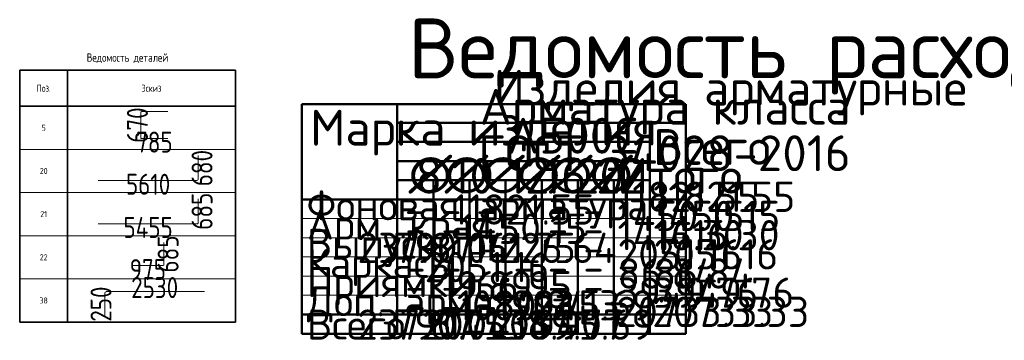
# Model space of a CAD drawing. Header units: millimetres. Extents: x -3725 to 93325, y -74170 to 82591.
# Tile 126 of 133: x 68411 to 76628, y 79917 to 82591. Entities that reach past the tile are written whole.
import ezdxf

# ---------------------------------------------------------------- set-up
doc = ezdxf.new("R2010")
doc.units = ezdxf.units.MM
doc.layers.add('Standard', color=7, linetype='Continuous', lineweight=25)
doc.layers.add('Экспликация_ описание', color=7, linetype='Continuous', lineweight=13)
doc.styles.add('ISOCPEUR', font='ISOCPEUR')

msp = doc.modelspace()

# ---------------------------------------------------------------- linework, layer by layer
at = {"layer": 'Standard', "color": 7, "linetype": 'Continuous', "lineweight": 35, "transparency": 33554687}
for p, q in [((68410.9, 82169), (70210.9, 82169)), ((68410.9, 81869), (68410.9, 82169)), ((68410.9, 82169), (68410.9, 81509)), ((68810.9, 81869), (68810.9, 82169)), ((68810.9, 82169), (68810.9, 81509)), ((70210.9, 81869), (70210.9, 82169)), ((70210.9, 82169), (70210.9, 81509)), ((70210.9, 81869), (68410.9, 81869)), ((68410.9, 81809), (68410.9, 81149)), ((68810.9, 81809), (68810.9, 81149)), ((70210.9, 81809), (70210.9, 81149)), ((68410.9, 81449), (68410.9, 80789)), ((68810.9, 81449), (68810.9, 80789)), ((70210.9, 81449), (70210.9, 80789)), ((68410.9, 81089), (68410.9, 80429)), ((68810.9, 81089), (68810.9, 80429)), ((70210.9, 81089), (70210.9, 80429)), ((68410.9, 80729), (68410.9, 80069)), ((68810.9, 80729), (68810.9, 80069)), ((70210.9, 80729), (70210.9, 80069)), ((68410.9, 80069), (70210.9, 80069))]:
    msp.add_line(p, q, dxfattribs=at)
at = {"layer": 'Standard', "color": 11, "linetype": 'Continuous', "lineweight": 18, "true_color": 0xff8c8c, "transparency": 33554687}
for p, q in [((69422.8, 81603.6), (69422.8, 81819.2)), ((69427.3, 81823.7), (69647.3, 81823.7)), ((69647.3, 81599.1), (69427.3, 81599.1)), ((69900.5, 81097.4), (69900.5, 80894.7)), ((69894.3, 80888.6), (69065, 80888.6)), ((69614.6, 80731.3), (69614.6, 80548.1)), ((69607.9, 80541.4), (69346, 80541.4))]:
    msp.add_line(p, q, dxfattribs=at)
at = {"layer": 'Standard', "color": 7, "linetype": 'Continuous', "lineweight": 13, "transparency": 33554687}
for p, q in [((68410.9, 81509), (70210.9, 81509)), ((68410.9, 81149), (70210.9, 81149)), ((68410.9, 80789), (70210.9, 80789)), ((68410.9, 80429), (70210.9, 80429)), ((68410.9, 80069), (70210.9, 80069))]:
    msp.add_line(p, q, dxfattribs=at)
at = {"layer": 'Standard', "color": 33, "linetype": 'Continuous', "lineweight": 18, "true_color": 0xf0a546, "transparency": 33554687}
for p, q in [((69900.5, 81457.4), (69900.5, 81260.5)), ((69888.5, 81248.6), (69065, 81248.6)), ((69121.5, 80114.5), (69121.5, 80310.1)), ((69133.8, 80322.4), (69953.2, 80322.4))]:
    msp.add_line(p, q, dxfattribs=at)
at = {"layer": 'Standard', "color": 11, "linetype": 'Continuous', "lineweight": 18, "true_color": 0xff8c8c, "transparency": 33554687}
for centre, radius, start, end in [((69427.3, 81819.2), 4.48, 90, 180), ((69427.3, 81603.6), 4.48, 180, 270), ((69894.3, 80894.7), 6.13, 270, 0), ((69607.9, 80548.1), 6.7, 270, 0)]:
    msp.add_arc(centre, radius, start, end, dxfattribs=at)
at = {"layer": 'Standard', "color": 33, "linetype": 'Continuous', "lineweight": 18, "true_color": 0xf0a546, "transparency": 33554687}
for centre, radius, start, end in [((69888.5, 81260.5), 11.9, 270, 0), ((69133.8, 80310.1), 12.2, 90, 180)]:
    msp.add_arc(centre, radius, start, end, dxfattribs=at)
at = {"layer": 'Экспликация_ описание', "color": 7, "linetype": 'Continuous', "lineweight": 50, "transparency": 33554687}
for p, q in [((70764.8, 81887.5), (73971.2, 81887.5)), ((70764.8, 81886.6), (70764.8, 79971.9)), ((71562.2, 81887.5), (71562.2, 81729.3)), ((71562.2, 81887.5), (71562.2, 81089.3)), ((73971.2, 81886.6), (73971.2, 79971.9)), ((71559.5, 81731.9), (73669.4, 81731.9)), ((71559.5, 81731.9), (73965.9, 81731.9)), ((71562.2, 81734.6), (71562.2, 81569.3)), ((73665.9, 81731.9), (73965.9, 81731.9)), ((73668.5, 81734.6), (73668.5, 81089.3)), ((71559.5, 81571.9), (73669.4, 81571.9)), ((71559.5, 81251.9), (72165.2, 81251.9)), ((71562.2, 81254.6), (71562.2, 81089.3)), ((71857.1, 81251.9), (71864.1, 81251.9)), ((71860.6, 81251.9), (71864.1, 81251.9)), ((71863.2, 81254.6), (71863.2, 81089.3)), ((71863.2, 81254.6), (71863.2, 81089.3)), ((72158.1, 81251.9), (72462.7, 81251.9)), ((72164.3, 81254.6), (72164.3, 81089.3)), ((72459.2, 81251.9), (72466.2, 81251.9)), ((72462.7, 81251.9), (72466.2, 81251.9)), ((72462.7, 81251.9), (73068.4, 81251.9)), ((72465.4, 81254.6), (72465.4, 81089.3)), ((72465.4, 81254.6), (72465.4, 81089.3)), ((72767.3, 81251.9), (72767.3, 81086.6)), ((73064.8, 81251.9), (73369.4, 81251.9)), ((73067.5, 81254.6), (73067.5, 81089.3)), ((73365.9, 81251.9), (73670.5, 81251.9)), ((73368.5, 81254.6), (73368.5, 81089.3)), ((73666.9, 81251.9), (73369.4, 81251.9)), ((71564.8, 81091.9), (70764.8, 81091.9)), ((71559.5, 81091.9), (72164.3, 81091.9)), ((71559.5, 81091.9), (72165.2, 81091.9)), ((71562.2, 81094.6), (71562.2, 79971.9)), ((71562.2, 81092.8), (71562.2, 79971.9)), ((71857.1, 81091.9), (71863.2, 81091.9)), ((71857.1, 81091.9), (71864.1, 81091.9)), ((71860.6, 81091.9), (71863.2, 81091.9)), ((71860.6, 81091.9), (71864.1, 81091.9)), ((71863.2, 81094.6), (71863.2, 79971.9)), ((71863.2, 81094.6), (71863.2, 79971.9)), ((72158.1, 81091.9), (72461.8, 81091.9)), ((72158.1, 81091.9), (72462.7, 81091.9)), ((72161.7, 81091.9), (72160.8, 81091.9)), ((72164.3, 81094.6), (72164.3, 79971.9)), ((72459.2, 81091.9), (72465.4, 81091.9)), ((72459.2, 81091.9), (72466.2, 81091.9)), ((72462.7, 81091.9), (72465.4, 81091.9)), ((72462.7, 81091.9), (73067.5, 81091.9)), ((72462.7, 81091.9), (72466.2, 81091.9)), ((72462.7, 81091.9), (73068.4, 81091.9)), ((72465.4, 81094.6), (72465.4, 79971.9)), ((72465.4, 81094.6), (72465.4, 79971.9)), ((72767.3, 81091.9), (72767.3, 79969.3)), ((73064.8, 81091.9), (73368.5, 81091.9)), ((73064.8, 81091.9), (73369.4, 81091.9)), ((73067.5, 81094.6), (73067.5, 79971.9)), ((73365.9, 81091.9), (73668.5, 81091.9)), ((73368.5, 81094.6), (73368.5, 79971.9)), ((73665.9, 81091.9), (73968.5, 81091.9)), ((73665.9, 81091.9), (73965.9, 81091.9)), ((73668.5, 81094.6), (73668.5, 79971.9)), ((70764.8, 80131.9), (73971.2, 80131.9)), ((70764.8, 79971.9), (73971.2, 79971.9))]:
    msp.add_line(p, q, dxfattribs=at)
at = {"layer": 'Экспликация_ описание', "color": 7, "linetype": 'Continuous', "lineweight": 35, "transparency": 33554687}
for p, q in [((73668.5, 81734.6), (73668.5, 81569.3)), ((71863.2, 81254.6), (71863.2, 81089.3)), ((71863.2, 81254.6), (71863.2, 81089.3)), ((72164.3, 81254.6), (72164.3, 81089.3)), ((72465.4, 81254.6), (72465.4, 81089.3)), ((72465.4, 81254.6), (72465.4, 81089.3)), ((72767.3, 81251.9), (72767.3, 81086.6)), ((73067.5, 81254.6), (73067.5, 81089.3)), ((73368.5, 81254.6), (73368.5, 81089.3)), ((73368.5, 81254.6), (73368.5, 81089.3)), ((71564.8, 81091.9), (70764.8, 81091.9))]:
    msp.add_line(p, q, dxfattribs=at)
at = {"layer": 'Экспликация_ описание', "color": 7, "linetype": 'Continuous', "lineweight": 13, "transparency": 33554687}
for p, q in [((70764.8, 80931.9), (73971.2, 80931.9)), ((70764.8, 80771.9), (73971.2, 80771.9)), ((70764.8, 80611.9), (73971.2, 80611.9)), ((70764.8, 80451.9), (73971.2, 80451.9)), ((70764.8, 80291.9), (73971.2, 80291.9))]:
    msp.add_line(p, q, dxfattribs=at)
at = {"layer": 'Экспликация_ описание', "color": 7, "linetype": 'Continuous', "lineweight": 50, "transparency": 33554687}
for points in [[(71562.2, 81571.9), (71562.2, 81411.9), (73668.5, 81411.9), (73668.5, 81571.9), (71562.2, 81571.9)], [(71562.2, 81411.9), (71562.2, 81251.9), (73668.5, 81251.9), (73668.5, 81411.9), (71562.2, 81411.9)], [(72161.7, 81251.9), (72161.7, 81251.9)], [(72161.7, 81091.9), (72161.7, 81091.9)]]:
    msp.add_lwpolyline(points, close=True, dxfattribs=at)

# ---------------------------------------------------------------- texts
at = {"layer": 'Standard', "color": 7, "linetype": 'Continuous', "lineweight": 35, "transparency": 33554687, "style": 'ISOCPEUR'}
for s, insert, char_height, width, attachment_point in [('\\A1;{\\fISOCPEUR|i0|b0;\\H70.000000;\\W0.800000;\\C7;Ведомость деталей}\\P', (69310.9, 82229), 70, 721.956, 8), ('\\A1;{\\fISOCPEUR|i0|b0;\\H60.000000;\\W0.800000;\\C7;Поз.}\\P', (68610.9, 82019), 60, 139.789, 5), ('\\A1;{\\fISOCPEUR|i0|b0;\\H60.000000;\\W0.800000;\\C7;Эскиз}\\P', (69510.9, 82019), 60, 188.285, 5), ('\\A1;{\\fISOCPEUR|i0|b0;\\H50.000000;\\W0.800000;\\C7;5}\\P', (68610.9, 81689), 50, 43.556, 5), ('\\A1;{\\fISOCPEUR|i0|b0;\\H50.000000;\\W0.800000;\\C7;20}\\P', (68610.9, 81329), 50, 73.5, 5), ('\\A1;{\\fISOCPEUR|i0|b0;\\H50.000000;\\W0.800000;\\C7;21}\\P', (68610.9, 80969), 50, 63, 5), ('\\A1;{\\fISOCPEUR|i0|b0;\\H50.000000;\\W0.800000;\\C7;22}\\P', (68610.9, 80609), 50, 73.5, 5), ('\\A1;{\\fISOCPEUR|i0|b0;\\H50.000000;\\W0.800000;\\C7;38}\\P', (68610.9, 80249), 50, 73.5, 5)]:
    msp.add_mtext(s, dxfattribs=dict(at, insert=insert, char_height=char_height, width=width, attachment_point=attachment_point))
at = {"layer": 'Standard', "color": 7, "linetype": 'Continuous', "lineweight": 25, "transparency": 33554687, "char_height": 175, "width": 357.913, "attachment_point": 5, "rotation": 90, "style": 'ISOCPEUR'}
for s, insert in [('\\A1;{\\fISOCPEUR|i0|b0;\\H175.000000;\\W0.800000;\\C7;670}\\P', (69393.4, 81711.4)), ('\\A1;{\\fISOCPEUR|i0|b0;\\H175.000000;\\W0.800000;\\C7;680}\\P', (69932.8, 81353)), ('\\A1;{\\fISOCPEUR|i0|b0;\\H175.000000;\\W0.800000;\\C7;685}\\P', (69932.8, 80993)), ('\\A1;{\\fISOCPEUR|i0|b0;\\H175.000000;\\W0.800000;\\C7;685}\\P', (69649.7, 80636.4)), ('\\A1;{\\fISOCPEUR|i0|b0;\\H175.000000;\\W0.800000;\\C7;250}\\P', (69089.4, 80218.4))]:
    msp.add_mtext(s, dxfattribs=dict(at, insert=insert))
at = {"layer": 'Standard', "color": 7, "linetype": 'Continuous', "lineweight": 25, "transparency": 33554687, "style": 'ISOCPEUR'}
for s, insert, char_height, width, attachment_point in [('\\A1;{\\fISOCPEUR|i0|b0;\\H175.000000;\\W0.800000;\\C7;785}\\P', (69535, 81569.8), 175, 357.913, 5), ('\\A1;{\\fISOCPEUR|i0|b0;\\H175.000000;\\W0.800000;\\C7;5610}\\P', (69482.7, 81218.1), 175, 424.667, 5), ('\\A1;{\\fISOCPEUR|i0|b0;\\H250.000000;\\W1.000000;\\C7;Фоновая арматура}\\P', (70805.5, 81007.8), 250, 3147.967, 4), ('\\A1;{\\fISOCPEUR|i0|b0;\\H175.000000;\\W0.800000;\\C7;5455}\\P', (69482.7, 80858.1), 175, 471.484, 5), ('\\A1;{\\fISOCPEUR|i0|b0;\\H250.000000;\\W1.000000;\\C7;Арм. края}\\P', (70808.1, 80847.8), 250, 1671.094, 4), ('\\A1;{\\fISOCPEUR|i0|b0;\\H250.000000;\\W1.000000;\\C7;Выпуски}\\P', (70808.1, 80687.8), 250, 1370.192, 4), ('\\A1;{\\fISOCPEUR|i0|b0;\\H250.000000;\\W1.000000;\\C7;Каркасы}\\P', (70808.1, 80527.8), 250, 1420.37, 4), ('\\A1;{\\fISOCPEUR|i0|b0;\\H175.000000;\\W0.800000;\\C7;975}\\P', (69480.3, 80506.3), 175, 357.913, 5), ('\\A1;{\\fISOCPEUR|i0|b0;\\H175.000000;\\W0.800000;\\C7;2530}\\P', (69537.4, 80356.3), 175, 457.333, 5), ('\\A1;{\\fISOCPEUR|i0|b0;\\H250.000000;\\W1.000000;\\C7;Приямки}\\P', (70808.1, 80367.8), 250, 1395.283, 4), ('\\A1;{\\fISOCPEUR|i0|b0;\\H250.000000;\\W1.000000;\\C7;Доп. арматура}\\P', (70808.1, 80207.8), 250, 2472.396, 4), ('\\A1;{\\fISOCPEUR|i0|b0;\\H250.000000;\\W1.000000;\\C7;Всего}\\P', (70808.1, 80047.8), 250, 993.243, 4)]:
    msp.add_mtext(s, dxfattribs=dict(at, insert=insert, char_height=char_height, width=width, attachment_point=attachment_point))
at = {"layer": 'Экспликация_ описание', "color": 7, "linetype": 'Continuous', "lineweight": 35, "transparency": 33554687, "style": 'ISOCPEUR'}
for s, insert, char_height, width, attachment_point in [('\\A1;{\\fISOCPEUR|i0|b0;\\H298.976837;\\W1.000000;\\C7;Изделия арматурные}\\P', (72366, 81793.4), 298.977, 4078.794, 7), ('\\A1;{\\fISOCPEUR|i0|b0;\\H499.077118;\\W1.000000;\\C7;Ведомость расхода стали, кг}\\P', (71653, 81966.4), 499.077, 9654.522, 7), ('\\A1;{\\fISOCPEUR|i0|b0;\\H298.976837;\\W1.000000;\\C7;Марка изделия}\\P', (70834.8, 81459.1), 298.977, 2941.791, 7), ('\\A1;{\\fISOCPEUR|i0|b0;\\H298.976837;\\W1.000000;\\C7;ГОСТ 34028-2016}\\P', (72237.5, 81327.5), 298.977, 3283.259, 7), ('\\A1;{\\fISOCPEUR|i0|b0;\\H298.976837;\\W1.000000;\\C7;Арматура класса}\\P', (72249.7, 81633.3), 298.977, 3465.485, 7), ('\\A1;{\\fISOCPEUR|i0|b0;\\H298.976837;\\W1.000000;\\C7;А500С}\\P', (72476.8, 81473.3), 298.977, 1248.037, 7), ('\\A1;{\\fISOCPEUR|i0|b0;\\H298.976837;\\W1.000000;\\C7;Всего}\\P', (73696.4, 81379.3), 298.977, 1187.827, 7), ('\\A1;{\\fISOCPEUR|i0|b0;\\H298.976837;\\W1.000000;\\C7;∅}\\P', (71656.7, 81139.6), 298.977, 391.388, 7), ('\\A1;{\\fISOCPEUR|i0|b0;\\H298.976837;\\W1.000000;\\C7;8}\\P', (71713.6, 81139.6), 298.977, 325.553, 7), ('\\A1;{\\fISOCPEUR|i0|b0;\\H298.976837;\\W1.000000;\\C7;∅}\\P', (71957.7, 81139.6), 298.977, 391.388, 7), ('\\A1;{\\fISOCPEUR|i0|b0;\\H298.976837;\\W1.000000;\\C7;10}\\P', (72014.7, 81139.6), 298.977, 470.889, 7), ('\\A1;{\\fISOCPEUR|i0|b0;\\H298.976837;\\W1.000000;\\C7;∅}\\P', (72262.4, 81139.6), 298.977, 391.388, 7), ('\\A1;{\\fISOCPEUR|i0|b0;\\H298.976837;\\W1.000000;\\C7; 12}\\P', (72289.4, 81139.6), 298.977, 660.467, 7), ('\\A1;{\\fISOCPEUR|i0|b0;\\H298.976837;\\W1.000000;\\C7;∅}\\P', (72559.8, 81139.6), 298.977, 391.388, 7), ('\\A1;{\\fISOCPEUR|i0|b0;\\H298.976837;\\W1.000000;\\C7; 16}\\P', (72586.8, 81139.6), 298.977, 660.467, 7), ('\\A1;{\\fISOCPEUR|i0|b0;\\H298.976837;\\W1.000000;\\C7;∅}\\P', (72827.8, 81139.6), 298.977, 391.388, 7), ('\\A1;{\\fISOCPEUR|i0|b0;\\H298.976837;\\W1.000000;\\C7;∅}\\P', (72828, 81139.6), 298.977, 391.388, 7), ('\\A1;{\\fISOCPEUR|i0|b0;\\H298.976837;\\W1.000000;\\C7; 20}\\P', (72854.9, 81139.6), 298.977, 733.852, 7), ('\\A1;{\\fISOCPEUR|i0|b0;\\H298.976837;\\W1.000000;\\C7;∅}\\P', (73165.3, 81139.6), 298.977, 391.388, 7), ('\\A1;{\\fISOCPEUR|i0|b0;\\H298.976837;\\W1.000000;\\C7;∅}\\P', (73165.5, 81139.6), 298.977, 391.388, 7), ('\\A1;{\\fISOCPEUR|i0|b0;\\H298.976837;\\W1.000000;\\C7;22}\\P', (73222.5, 81139.6), 298.977, 549.37, 7), ('\\A1;{\\fISOCPEUR|i0|b0;\\H298.976837;\\W1.000000;\\C7;Итого}\\P', (73395.7, 81139.1), 298.977, 1278.126, 7), ('\\A1;{\\fISOCPEUR|i0|b0;\\H252.976837;\\W1.000000;\\C7;11821.55}\\P', (73397, 80987.4), 252.977, 1271.443, 7), ('\\A1;{\\fISOCPEUR|i0|b0;\\H252.976837;\\W1.000000;\\C7;11821.55}\\P', (73696.7, 80987.4), 252.977, 1271.443, 7), ('\\A1;{\\fISOCPEUR|i0|b0;\\H252.976837;\\W1.000000;\\C7;11821.55}\\P', (72614.2, 81007.7), 252.977, 1271.443, 5), ('\\A1;{\\fISOCPEUR|i0|b0;\\H252.976837;\\W1.000000;\\C7;1450.15}\\P', (73399.6, 80827.4), 252.977, 1173.18, 7), ('\\A1;{\\fISOCPEUR|i0|b0;\\H252.976837;\\W1.000000;\\C7;1450.15}\\P', (73699.4, 80827.4), 252.977, 1173.18, 7), ('\\A1;{\\fISOCPEUR|i0|b0;\\H252.976837;\\W1.000000;\\C7;-}\\P', (71711, 81007.7), 252.977, 275.464, 5), ('\\A1;{\\fISOCPEUR|i0|b0;\\H252.976837;\\W1.000000;\\C7;-}\\P', (72012.1, 81007.7), 252.977, 275.464, 5), ('\\A1;{\\fISOCPEUR|i0|b0;\\H252.976837;\\W1.000000;\\C7;1450.15}\\P', (72616.8, 80847.7), 252.977, 1173.18, 5), ('\\A1;{\\fISOCPEUR|i0|b0;\\H252.976837;\\W1.000000;\\C7;-}\\P', (72307.6, 81007.8), 252.977, 275.464, 5), ('\\A1;{\\fISOCPEUR|i0|b0;\\H252.976837;\\W1.000000;\\C7;-}\\P', (72900.2, 81007.7), 252.977, 275.464, 5), ('\\A1;{\\fISOCPEUR|i0|b0;\\H252.976837;\\W1.000000;\\C7;-}\\P', (73197.7, 81007.7), 252.977, 275.464, 5), ('\\A1;{\\fISOCPEUR|i0|b0;\\H252.976837;\\W1.000000;\\C7;1416.30}\\P', (73399.6, 80667.4), 252.977, 1173.18, 7), ('\\A1;{\\fISOCPEUR|i0|b0;\\H252.976837;\\W1.000000;\\C7;1416.30}\\P', (73699.4, 80667.4), 252.977, 1173.18, 7), ('\\A1;{\\fISOCPEUR|i0|b0;\\H252.976837;\\W1.000000;\\C7;237.87}\\P', (71713.7, 80687.7), 252.977, 1081.476, 5), ('\\A1;{\\fISOCPEUR|i0|b0;\\H252.976837;\\W1.000000;\\C7;790.04}\\P', (72014.7, 80687.7), 252.977, 1106.928, 5), ('\\A1;{\\fISOCPEUR|i0|b0;\\H252.976837;\\W1.000000;\\C7;-}\\P', (71713.7, 80847.7), 252.977, 275.464, 5), ('\\A1;{\\fISOCPEUR|i0|b0;\\H252.976837;\\W1.000000;\\C7;-}\\P', (72014.7, 80847.7), 252.977, 275.464, 5), ('\\A1;{\\fISOCPEUR|i0|b0;\\H252.976837;\\W1.000000;\\C7;161.75}\\P', (72616.8, 80687.7), 252.977, 967.636, 5), ('\\A1;{\\fISOCPEUR|i0|b0;\\H252.976837;\\W1.000000;\\C7;-}\\P', (72310.2, 80847.8), 252.977, 275.464, 5), ('\\A1;{\\fISOCPEUR|i0|b0;\\H252.976837;\\W1.000000;\\C7;226.64}\\P', (72902.8, 80687.7), 252.977, 1106.928, 5), ('\\A1;{\\fISOCPEUR|i0|b0;\\H252.976837;\\W1.000000;\\C7;-}\\P', (72902.8, 80847.7), 252.977, 275.464, 5), ('\\A1;{\\fISOCPEUR|i0|b0;\\H252.976837;\\W1.000000;\\C7;-}\\P', (73200.4, 80847.7), 252.977, 275.464, 5), ('\\A1;{\\fISOCPEUR|i0|b0;\\H252.976837;\\W1.000000;\\C7;2051.16}\\P', (73399.6, 80507.4), 252.977, 1147.546, 7), ('\\A1;{\\fISOCPEUR|i0|b0;\\H252.976837;\\W1.000000;\\C7;2051.16}\\P', (73699.4, 80507.4), 252.977, 1147.546, 7), ('\\A1;{\\fISOCPEUR|i0|b0;\\H252.976837;\\W1.000000;\\C7;2051.16}\\P', (72310.2, 80527.8), 252.977, 1147.546, 5), ('\\A1;{\\fISOCPEUR|i0|b0;\\H252.976837;\\W1.000000;\\C7;-}\\P', (72310.2, 80687.8), 252.977, 275.464, 5), ('\\A1;{\\fISOCPEUR|i0|b0;\\H252.976837;\\W1.000000;\\C7;-}\\P', (73200.4, 80687.7), 252.977, 275.464, 5), ('\\A1;{\\fISOCPEUR|i0|b0;\\H252.976837;\\W1.000000;\\C7;86.84}\\P', (73399.6, 80347.4), 252.977, 928.574, 7), ('\\A1;{\\fISOCPEUR|i0|b0;\\H252.976837;\\W1.000000;\\C7;86.84}\\P', (73699.4, 80347.4), 252.977, 928.574, 7), ('\\A1;{\\fISOCPEUR|i0|b0;\\H252.976837;\\W1.000000;\\C7;-}\\P', (71713.7, 80527.7), 252.977, 275.464, 5), ('\\A1;{\\fISOCPEUR|i0|b0;\\H252.976837;\\W1.000000;\\C7;19.89}\\P', (72310.2, 80367.8), 252.977, 844.789, 5), ('\\A1;{\\fISOCPEUR|i0|b0;\\H252.976837;\\W1.000000;\\C7;-}\\P', (72014.7, 80527.7), 252.977, 275.464, 5), ('\\A1;{\\fISOCPEUR|i0|b0;\\H252.976837;\\W1.000000;\\C7;66.95}\\P', (72616.8, 80367.7), 252.977, 903.051, 5), ('\\A1;{\\fISOCPEUR|i0|b0;\\H252.976837;\\W1.000000;\\C7;-}\\P', (72616.8, 80527.7), 252.977, 275.464, 5), ('\\A1;{\\fISOCPEUR|i0|b0;\\H252.976837;\\W1.000000;\\C7;-}\\P', (72902.8, 80527.7), 252.977, 275.464, 5), ('\\A1;{\\fISOCPEUR|i0|b0;\\H252.976837;\\W1.000000;\\C7;-}\\P', (73200.4, 80527.7), 252.977, 275.464, 5), ('\\A1;{\\fISOCPEUR|i0|b0;\\H252.976837;\\W1.000000;\\C7;3949.76}\\P', (73399.6, 80187.4), 252.977, 1284.912, 7), ('\\A1;{\\fISOCPEUR|i0|b0;\\H252.976837;\\W1.000000;\\C7;3949.76}\\P', (73699.4, 80187.4), 252.977, 1284.912, 7), ('\\A1;{\\fISOCPEUR|i0|b0;\\H252.976837;\\W1.000000;\\C7;-}\\P', (71713.7, 80367.7), 252.977, 275.464, 5), ('\\A1;{\\fISOCPEUR|i0|b0;\\H252.976837;\\W1.000000;\\C7;-}\\P', (72014.7, 80367.7), 252.977, 275.464, 5), ('\\A1;{\\fISOCPEUR|i0|b0;\\H252.976837;\\W1.000000;\\C7;1080.94}\\P', (72616.8, 80207.7), 252.977, 1229.046, 5), ('\\A1;{\\fISOCPEUR|i0|b0;\\H252.976837;\\W1.000000;\\C7;1923.13}\\P', (72902.8, 80207.7), 252.977, 1147.546, 5), ('\\A1;{\\fISOCPEUR|i0|b0;\\H252.976837;\\W1.000000;\\C7;945.69}\\P', (73200.4, 80207.7), 252.977, 1106.928, 5), ('\\A1;{\\fISOCPEUR|i0|b0;\\H252.976837;\\W1.000000;\\C7;-}\\P', (72902.8, 80367.7), 252.977, 275.464, 5), ('\\A1;{\\fISOCPEUR|i0|b0;\\H252.976837;\\W1.000000;\\C7;-}\\P', (73200.4, 80367.7), 252.977, 275.464, 5), ('\\A1;{\\fISOCPEUR|i0|b0;\\H252.976837;\\W1.000000;\\C7;20733.33}\\P', (73389.6, 80027.4), 252.977, 1437.283, 7), ('\\A1;{\\fISOCPEUR|i0|b0;\\H252.976837;\\W1.000000;\\C7;20733.33}\\P', (73689.4, 80027.4), 252.977, 1437.283, 7), ('\\A1;{\\fISOCPEUR|i0|b0;\\H252.976837;\\W1.000000;\\C7;237.87}\\P', (71713.7, 80047.7), 252.977, 1081.476, 5), ('\\A1;{\\fISOCPEUR|i0|b0;\\H252.976837;\\W1.000000;\\C7;790.04}\\P', (72014.7, 80047.7), 252.977, 1106.928, 5), ('\\A1;{\\fISOCPEUR|i0|b0;\\H252.976837;\\W1.000000;\\C7;-}\\P', (71713.7, 80207.7), 252.977, 275.464, 5), ('\\A1;{\\fISOCPEUR|i0|b0;\\H252.976837;\\W1.000000;\\C7;2071.06}\\P', (72310.2, 80047.8), 252.977, 1203.524, 5), ('\\A1;{\\fISOCPEUR|i0|b0;\\H252.976837;\\W1.000000;\\C7;14538.90}\\P', (72616.8, 80047.7), 252.977, 1407.471, 5), ('\\A1;{\\fISOCPEUR|i0|b0;\\H252.976837;\\W1.000000;\\C7;-}\\P', (72014.7, 80207.7), 252.977, 275.464, 5), ('\\A1;{\\fISOCPEUR|i0|b0;\\H252.976837;\\W1.000000;\\C7;-}\\P', (72310.2, 80207.8), 252.977, 275.464, 5), ('\\A1;{\\fISOCPEUR|i0|b0;\\H252.976837;\\W1.000000;\\C7;2149.77}\\P', (72902.8, 80047.7), 252.977, 1229.046, 5), ('\\A1;{\\fISOCPEUR|i0|b0;\\H252.976837;\\W1.000000;\\C7;945.69}\\P', (73200.4, 80047.7), 252.977, 1106.928, 5)]:
    msp.add_mtext(s, dxfattribs=dict(at, insert=insert, char_height=char_height, width=width, attachment_point=attachment_point))

doc.saveas('drawing.dxf')
